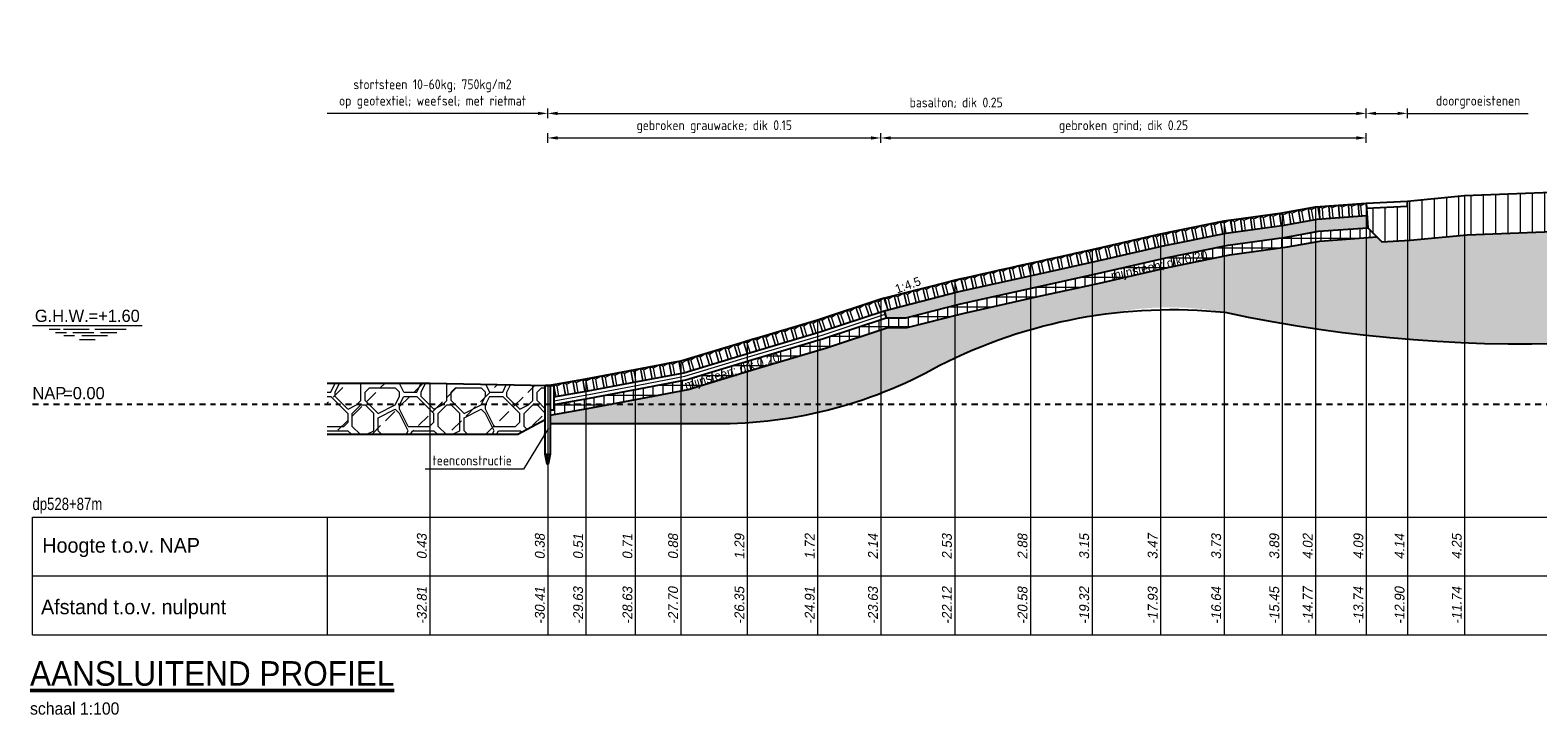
# Model space of a CAD drawing. Header units: metres. Extents: x 625.6 to 715.4, y -174.3 to -120.2.
# Tile 3 of 5: x 667.2 to 697.9, y -154.3 to -140.3. Entities that reach past the tile are written whole.
import ezdxf
from ezdxf.enums import TextEntityAlignment as Align

# ---------------------------------------------------------------- set-up
doc = ezdxf.new("R2010")
doc.units = ezdxf.units.M
doc.header["$LTSCALE"] = 0.1
doc.linetypes.add('NAP', pattern=[20, 12.5, -2.5, 2.5, -2.5])
for name, color, linetype, lineweight in [('DP-BS-arcering_betonblokken', 237, 'Continuous', 0), ('DP-BS-arcering_grind', 253, 'Continuous', 0), ('DP-BS-arcering_klei', 253, 'Continuous', 0), ('DP-BS-arcering_kreukelberm', 253, 'Continuous', 0), ('DP-BS-arcering_mijnsteen', 253, 'Continuous', 0), ('DP-BS-arcering_zand', 6, 'Continuous', 25), ('DP-BS-Maatvoering', 2, 'Continuous', 20), ('DP-BS-Matenbalk_verlenglijnen', 253, 'Continuous', 0), ('DP-BS-materiaalomschrijving', 213, 'Continuous', 18), ('DP-BS-profiel', 2, 'Continuous', 25), ('DP-Matenbalk', 1, 'Continuous', 18), ('DP-Matenbalk-omschrijving', 3, 'Continuous', 35), ('DP-Matenbalk_bestaandehoogten', 6, 'Continuous', 25), ('DP-NAP-lijn', 6, 'NAP', 25), ('DP-Taludhelling', 1, 'Continuous', 18), ('DP-waterlijn', 1, 'Continuous', 13), ('DP-Waterlijn_tekst', 7, 'Continuous', 35), ('TL-2.5 mm tekst_schaaldp', 7, 'Continuous', 25), ('TL-5.0mm Tekst', 4, 'Continuous', 50)]:
    doc.layers.add(name, color=color, linetype=linetype, lineweight=lineweight)
doc.layers.add('DP-BS-arcrand', color=111, linetype='Continuous', plot=False)
doc.styles.add('bestomschr', font='isocp.shx', dxfattribs={"width": 0.96})
doc.styles.add('dp-besthgt', font='StagCAD.ttf', dxfattribs={"oblique": 10, "height": 0.2})
doc.styles.add('StagCAD', font='StagCAD.ttf')
doc.linetypes.add('ZIGZAG', pattern='A,0.00254,-5.08,[131,ltypeshp.shx,S=5.08,R=0,X=-5.08,Y=0],-10.16,[131,ltypeshp.shx,S=5.08,R=180,X=5.08,Y=0],-5.08', length=20.32254)
doc.dimstyles.new('best-leader 1_100', dxfattribs={"dimscale": 0.1, "dimtxt": 2, "dimasz": 1.6, "dimexe": 0, "dimexo": 0, "dimgap": 0.8, "dimtad": 1, "dimrnd": 0.001, "dimzin": 1, "dimdsep": 46, "dimtxsty": 'bestomschr', "dimblk": 'RAD_PIJL', "dimcen": 0.09, "dimse1": 1, "dimse2": 1, "dimclrd": 212, "dimclre": 1, "dimclrt": 2, "dimazin": 0, "dimtfac": 1, "dimtix": 1, "dimtmove": 0, "dimatfit": 0, "dimfxl": 1, "dimtvp": 0.8299999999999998, "dimtolj": 1, "dimtzin": 0, "dimlwd": 5, "dimarcsym": 0})
doc.dimstyles.new('best-maatv', dxfattribs={"dimscale": 0.1, "dimtxt": 2, "dimasz": 2, "dimexe": 1, "dimexo": 0, "dimgap": 1, "dimtad": 1, "dimrnd": 0.001, "dimzin": 1, "dimdsep": 46, "dimtxsty": 'bestomschr', "dimcen": 0.09, "dimclrd": 212, "dimclre": 212, "dimclrt": 2, "dimazin": 0, "dimtfac": 1, "dimtix": 1, "dimtmove": 0, "dimatfit": 3, "dimfxl": 1, "dimfxlon": 1, "dimtvp": 0.8299999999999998, "dimtolj": 1, "dimtzin": 0, "dimlwd": 9, "dimlwe": 9, "dimarcsym": 0})

# ---------------------------------------------------------------- blocks, each defined once
blk = doc.blocks.new('*D19')
at = {"layer": 'Defpoints', "color": 0, "transparency": 16777216}
for p in [(695.2903896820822, -142.0192015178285), (694.4522351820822, -143.8495983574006), (695.2903896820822, -143.8055983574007)]:
    blk.add_point(p, dxfattribs=at)
at = {"layer": 'DP-BS-Maatvoering', "color": 212, "lineweight": 9, "transparency": 16777216}
for p, q in [((694.4522351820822, -142.1192015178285), (694.4522351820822, -141.9192015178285)), ((694.6522351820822, -142.0192015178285), (695.0903896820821, -142.0192015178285)), ((695.2903896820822, -142.1192015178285), (695.2903896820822, -141.9192015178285)), ((695.2903896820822, -142.0192015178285), (697.749588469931, -142.0192015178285))]:
    blk.add_line(p, q, dxfattribs=at)
at = {"layer": 'DP-BS-Maatvoering', "color": 212, "transparency": 16777216}
for points in [[(694.6522351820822, -141.9858681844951), (694.6522351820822, -142.0525348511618), (694.4522351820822, -142.0192015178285)], [(695.0903896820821, -141.9858681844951), (695.0903896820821, -142.0525348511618), (695.2903896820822, -142.0192015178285)]]:
    blk.add_solid(points, dxfattribs=at)
at = {"layer": 'DP-BS-Maatvoering', "color": 2, "transparency": 16777216, "insert": (696.7303896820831, -141.7905771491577), "char_height": 0.2, "attachment_point": 5, "style": 'bestomschr'}
blk.add_mtext('\\A1;doorgroeistenen', dxfattribs=at)
blk = doc.blocks.new('*D18')
at = {"layer": 'Defpoints', "color": 0, "transparency": 16777216}
for p in [(694.4522351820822, -142.0192015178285), (694.4522351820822, -143.8495983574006), (677.782437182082, -147.5635983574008)]:
    blk.add_point(p, dxfattribs=at)
at = {"layer": 'DP-BS-Maatvoering', "color": 212, "lineweight": 9, "transparency": 16777216}
for p, q in [((677.782437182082, -142.1192015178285), (677.782437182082, -141.9192015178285)), ((677.9824371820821, -142.0192015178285), (694.2522351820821, -142.0192015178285)), ((694.4522351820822, -142.1192015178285), (694.4522351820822, -141.9192015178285))]:
    blk.add_line(p, q, dxfattribs=at)
at = {"layer": 'DP-BS-Maatvoering', "color": 212, "transparency": 16777216}
for points in [[(677.9824371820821, -141.9858681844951), (677.9824371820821, -142.0525348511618), (677.782437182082, -142.0192015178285)], [(694.2522351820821, -141.9858681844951), (694.2522351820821, -142.0525348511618), (694.4522351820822, -142.0192015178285)]]:
    blk.add_solid(points, dxfattribs=at)
at = {"layer": 'DP-BS-Maatvoering', "color": 2, "transparency": 16777216, "insert": (686.1017111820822, -141.8041818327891), "char_height": 0.2, "attachment_point": 5, "style": 'bestomschr'}
blk.add_mtext('\\A1;basalton; dik 0.25', dxfattribs=at)
blk = doc.blocks.new('*U17')
at = {"layer": 'DP-NAP-lijn'}
blk.add_line((0, 0), (480.9653949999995, 0), dxfattribs=at)
at = {"layer": 'DP-waterlijn'}
for p, q in [((0, 16), (22.34695432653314, 16)), ((3.383824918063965, 15.29999999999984), (5.630490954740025, 15.29999999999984)), ((4.70710989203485, 14.59999999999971), (6.953775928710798, 14.59999999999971)), ((6.334561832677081, 15.29999999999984), (11.56232240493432, 15.29999999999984)), ((8.566766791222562, 13.89999999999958), (6.377707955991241, 13.89999999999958)), ((8.24992987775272, 14.59999999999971), (12.51283449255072, 14.59999999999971)), ((9.603691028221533, 13.19999999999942), (12.7432632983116, 13.19999999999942)), ((15.30676624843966, 13.89999999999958), (10.03574099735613, 13.89999999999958)), ((12.73047344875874, 15.29999999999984), (19.08001369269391, 15.29999999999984)), ((13.83779204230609, 14.59999999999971), (17.20779177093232, 14.59999999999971))]:
    blk.add_line(p, q, dxfattribs=at)
at = {"layer": 'DP-NAP-lijn', "style": 'StagCAD'}
blk.add_text('NAP', height=2.5, dxfattribs=at).set_placement((0, 0.9999999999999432))
blk.add_attdef('NAPLIJN', (6.246522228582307, 0.9999999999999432), '', height=2.5, dxfattribs=at)
at = {"layer": 'DP-Waterlijn_tekst', "style": 'StagCAD'}
blk.add_attdef('WP', text='', height=2.5, dxfattribs=at).set_placement((11.17347716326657, 16), align=Align.BOTTOM_CENTER)
blk = doc.blocks.new('*D20')
at = {"layer": 'Defpoints', "color": 0, "transparency": 16777216}
for p in [(684.5665538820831, -142.5192015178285), (684.5665538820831, -145.7985983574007), (677.782437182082, -147.5635983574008)]:
    blk.add_point(p, dxfattribs=at)
at = {"layer": 'DP-BS-Maatvoering', "color": 212, "lineweight": 9, "transparency": 16777216}
for p, q in [((677.782437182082, -142.6192015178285), (677.782437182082, -142.4192015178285)), ((684.5665538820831, -142.6192015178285), (684.5665538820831, -142.4192015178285)), ((677.9824371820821, -142.5192015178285), (684.366553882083, -142.5192015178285))]:
    blk.add_line(p, q, dxfattribs=at)
at = {"layer": 'DP-BS-Maatvoering', "color": 212, "transparency": 16777216}
for points in [[(677.9824371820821, -142.4858681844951), (677.9824371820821, -142.5525348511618), (677.782437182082, -142.5192015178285)], [(684.366553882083, -142.4858681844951), (684.366553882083, -142.5525348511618), (684.5665538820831, -142.5192015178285)]]:
    blk.add_solid(points, dxfattribs=at)
at = {"layer": 'DP-BS-Maatvoering', "color": 2, "transparency": 16777216, "insert": (681.1744955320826, -142.2905771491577), "char_height": 0.2, "attachment_point": 5, "style": 'bestomschr'}
blk.add_mtext('\\A1;gebroken grauwacke; dik 0.15', dxfattribs=at)
blk = doc.blocks.new('*D21')
at = {"layer": 'Defpoints', "color": 0, "transparency": 16777216}
for p in [(694.4522351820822, -142.5192015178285), (694.4522351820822, -143.8495983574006), (684.5665538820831, -145.7985983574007)]:
    blk.add_point(p, dxfattribs=at)
at = {"layer": 'DP-BS-Maatvoering', "color": 212, "lineweight": 9, "transparency": 16777216}
for p, q in [((684.5665538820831, -142.6192015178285), (684.5665538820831, -142.4192015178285)), ((694.4522351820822, -142.6192015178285), (694.4522351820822, -142.4192015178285)), ((684.7665538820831, -142.5192015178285), (694.2522351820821, -142.5192015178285))]:
    blk.add_line(p, q, dxfattribs=at)
at = {"layer": 'DP-BS-Maatvoering', "color": 212, "transparency": 16777216}
for points in [[(684.7665538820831, -142.4858681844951), (684.7665538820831, -142.5525348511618), (684.5665538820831, -142.5192015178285)], [(694.2522351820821, -142.4858681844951), (694.2522351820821, -142.5525348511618), (694.4522351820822, -142.5192015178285)]]:
    blk.add_solid(points, dxfattribs=at)
at = {"layer": 'DP-BS-Maatvoering', "color": 2, "transparency": 16777216, "insert": (689.5093945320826, -142.2905574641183), "char_height": 0.2, "attachment_point": 5, "style": 'bestomschr'}
blk.add_mtext('\\A1;gebroken grind; dik 0.25', dxfattribs=at)
blk = doc.blocks.new('RAD_PIJL')
at = {"color": 1, "linetype": 'Continuous'}
blk.add_solid([(-2.828427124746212, -0.75), (-2.828427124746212, 0.75), (0, 0)], dxfattribs=at)
blk = doc.blocks.new('*U9')
at = {"layer": 'DP-Matenbalk'}
for p, q in [((0, -2.299999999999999), (6, -2.299999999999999)), ((0, -4.699999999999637), (0, -2.299999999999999)), ((6, -2.29999999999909), (6, -4.699999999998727)), ((6, -2.29999999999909), (48.09653949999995, -2.29999999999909)), ((0, -3.499999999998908), (6, -3.499999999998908)), ((6, -3.499999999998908), (48.09653949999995, -3.499999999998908)), ((0, -4.699999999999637), (6, -4.699999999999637)), ((6, -4.699999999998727), (48.09653949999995, -4.699999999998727))]:
    blk.add_line(p, q, dxfattribs=at)
at = {"layer": 'DP-Matenbalk', "style": 'StagCAD', "width": 0.8}
blk.add_attdef('DPNR', (0, -2.156417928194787), '', height=0.25, dxfattribs=at)
at = {"layer": 'DP-Matenbalk-omschrijving', "style": 'StagCAD'}
for s, p in [('Hoogte t.o.v. NAP', (0.1999999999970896, -3.025000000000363)), ('Afstand t.o.v. nulpunt', (0.1749999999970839, -4.279453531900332))]:
    blk.add_text(s, height=0.3, dxfattribs=at).set_placement(p)
at = {"layer": 'TL-2.5 mm tekst_schaaldp', "style": 'StagCAD', "width": 0.96}
blk.add_attdef('SCHAAL', (-0.0500000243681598, -6.324208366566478), '', height=0.2499999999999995, dxfattribs=at)
at = {"layer": 'TL-5.0mm Tekst', "style": 'StagCAD', "width": 0.96}
blk.add_attdef('OMSCHRIJVING', (-0.0500000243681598, -5.734744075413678), '', height=0.4999999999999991, dxfattribs=at)
blk = doc.blocks.new('*D23')
at = {"layer": 'Defpoints', "color": 0, "transparency": 16777216}
for p in [(673.289930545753, -142.0192015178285), (673.289930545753, -147.5155983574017), (677.782437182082, -147.5635983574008)]:
    blk.add_point(p, dxfattribs=at)
at = {"layer": 'DP-BS-Maatvoering', "color": 212, "lineweight": 9, "transparency": 16777216}
for p, q in [((677.582437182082, -142.0192015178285), (673.289930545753, -142.0192015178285)), ((677.782437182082, -142.1192015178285), (677.782437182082, -141.9192015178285))]:
    blk.add_line(p, q, dxfattribs=at)
at = {"layer": 'DP-BS-Maatvoering', "color": 212, "transparency": 16777216}
blk.add_solid([(677.582437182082, -141.9858681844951), (677.582437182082, -142.0525348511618), (677.782437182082, -142.0192015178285)], dxfattribs=at)
at = {"layer": 'DP-BS-Maatvoering', "color": 2, "transparency": 16777216, "insert": (675.4361838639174, -141.6233907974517), "char_height": 0.2, "attachment_point": 5, "style": 'bestomschr'}
blk.add_mtext('\\A1;stortsteen 10-60kg; 750kg/m2\\Pop geotextiel; weefsel; met rietmat', dxfattribs=at)
blk = doc.blocks.new('_None')
blk = doc.blocks.new('BTZL-25-20')
blk.add_line((0.0666666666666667, 0), (0.0666666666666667, 0.212))
blk.add_lwpolyline([(0, 0), (0.2, 0), (0.2, 0.25), (0, 0.25), (0, 0)], close=True)
blk.add_lwpolyline([(0, 0.25), (0.0666666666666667, 0.212), (0.2, 0.25)])

msp = doc.modelspace()

# ---------------------------------------------------------------- hatches: boundary and pattern name
at = {"layer": 'DP-BS-arcering_grind'}
h = msp.add_hatch(dxfattribs=at)
h.set_pattern_fill('HEX', color=253, scale=0.015, style=0)
h.set_pattern_definition([(0, (816.3310582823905, 3.641899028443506), (0, 0.08248891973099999), [0.04762499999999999, -0.09524999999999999]), (120, (816.3310582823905, 3.641899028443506), (-0.07143750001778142, -0.04124445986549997), [0.04762499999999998, -0.09524999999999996]), (59.99999999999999, (816.3786832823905, 3.641899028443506), (-0.0714375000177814, 0.0412444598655), [0.04762499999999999, -0.09524999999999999])])
h.paths.add_polyline_path([(687.7205038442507, -145.555730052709), (688.9773448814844, -145.2804963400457), (690.3687687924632, -144.9613711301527), (691.6399520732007, -144.7037772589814), (692.8194345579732, -144.5414904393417), (693.4833453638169, -144.4213510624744), (694.4834702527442, -144.3486471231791), (694.4678527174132, -144.0991227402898), (693.4519353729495, -144.1729747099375), (692.7801204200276, -144.2945443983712), (691.5980462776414, -144.457187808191), (690.3159912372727, -144.7169847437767), (688.9226602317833, -145.0365473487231), (687.6663528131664, -145.3116642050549), (686.1311349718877, -145.6567139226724), (684.6368348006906, -146.0386716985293), (684.6757227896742, -146.1838004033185), (685.0785593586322, -146.1838004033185), (686.1895140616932, -145.8998294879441)])
h.paths.add_polyline_path([(689.1618341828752, -145.2293070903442), (691.2534267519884, -144.767349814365), (691.2561904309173, -144.7667159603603), (689.164597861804, -145.2286732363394)], flags=16)
at = {"layer": 'DP-BS-arcering_klei'}
h = msp.add_hatch(dxfattribs=at)
h.set_pattern_fill('_U', color=256, scale=0.25, angle=90.00000000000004, pattern_type=0)
h.set_pattern_definition([(90, (349.8409546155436, -339.2860038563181), (-0.25, -1e-16), [])])
h.paths.add_polyline_path([(705.0817857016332, -144.162228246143), (708.7188571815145, -143.4078216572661), (712.7592178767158, -143.1641326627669), (713.612112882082, -142.3112376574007), (708.612986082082, -142.6127533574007), (704.9844483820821, -143.3653898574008), (696.4562388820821, -143.6945983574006), (695.2903896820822, -143.8055983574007), (695.2956320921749, -143.9054608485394), (694.4584821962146, -143.9494081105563), (694.4837673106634, -144.3489441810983), (694.6704085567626, -144.5355854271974), (694.7688993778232, -144.6340762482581), (695.3492982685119, -144.6036074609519), (696.5096230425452, -144.4931334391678)])
h.paths.add_polyline_path([(700.0123525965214, -144.0935798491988), (701.5142340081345, -144.0356037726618), (701.5017361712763, -143.7118449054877), (699.999854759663, -143.7698209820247)], flags=16)
at = {"layer": 'DP-BS-arcering_kreukelberm'}
h = msp.add_hatch(dxfattribs=at)
h.set_pattern_fill('NATUURST', color=256, scale=0.175, pattern_type=2)
h.set_pattern_definition([(0, (344.9768318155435, -339.3215319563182), (1.75, 1.75), [0.0875, -0.0875, 0.175, -1.399999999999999]), (0, (344.2768318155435, -339.2340319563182), (1.75, 1.75), [0.4375, -1.3125]), (0, (344.1893318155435, -339.1465319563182), (1.75, 1.75), [0.4375, -1.3125]), (0, (344.9768318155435, -338.7090319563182), (1.75, 1.75), [0.0875, -1.662499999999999]), (0, (344.1018318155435, -338.5340319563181), (1.75, 1.75), [0.2625, -1.487499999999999]), (0, (344.1018318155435, -338.4465319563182), (1.75, 1.75), [0.2625, -1.487499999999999]), (0, (345.1518318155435, -338.3590319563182), (1.75, 1.75), [0.525, -1.224999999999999]), (0, (345.0643318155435, -338.2715319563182), (1.75, 1.75), [0.525, -1.224999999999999]), (0, (344.6268318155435, -338.0965319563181), (1.75, 1.75), [0.175, -1.575]), (0, (344.7143318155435, -338.0090319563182), (1.75, 1.75), [0.0875, -1.662499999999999]), (0, (343.9268318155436, -337.8340319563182), (1.75, 1.75), [0.0875, -0.0875, 0.0875, -1.487499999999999]), (90, (343.9268318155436, -338.1840319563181), (-1.75, 1.75), [0.2625, -1.487499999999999]), (90, (344.0143318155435, -338.7965319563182), (-1.75, 1.75), [0.0875, -0.175, 0.0875, -0.175, 0.35, -0.875]), (90, (344.1893318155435, -337.7465319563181), (-1.75, 1.75), [0.0875, -1.662499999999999]), (90, (344.4518318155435, -338.5340319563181), (-1.75, 1.75), [0.0875, -1.662499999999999]), (90, (344.5393318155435, -338.0965319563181), (-1.75, 1.75), [0.0875, -1.662499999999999]), (90, (344.7143318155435, -339.0590319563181), (-1.75, 1.75), [0.175, -1.575]), (90, (344.8018318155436, -339.1465319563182), (-1.75, 1.75), [0.2625, -1.487499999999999]), (90, (344.8893318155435, -338.0965319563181), (-1.75, 1.75), [0.175, -0.0875, 0.175, -1.3125]), (90, (344.9768318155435, -338.6215319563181), (-1.75, 1.75), [0.35, -1.399999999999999]), (90, (345.0643318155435, -338.6215319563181), (-1.75, 1.75), [0.175, -1.575]), (90, (345.2393318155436, -339.2340319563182), (-1.75, 1.75), [0.35, -1.399999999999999]), (90, (345.3268318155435, -339.2340319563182), (-1.75, 1.75), [0.2625, -1.487499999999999]), (45, (344.6268318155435, -339.1465319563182), (0, 1.750000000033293), [0.1237436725, -2.351130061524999]), (45, (344.8893318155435, -338.7090319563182), (0, 1.750000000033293), [0.1237436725, -2.351130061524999]), (45, (345.0643318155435, -338.4465319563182), (0, 1.750000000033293), [0.1237436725, -2.351130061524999]), (45, (343.8393318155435, -338.2715319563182), (0, 1.750000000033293), [0.1237436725, -2.351130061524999]), (45, (344.0143318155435, -337.9215319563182), (0, 1.750000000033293), [0.1237436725, -2.351130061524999]), (45, (344.8018318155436, -338.8840319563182), (0, 1.750000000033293), [0.24748675, -2.227386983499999]), (45, (344.9768318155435, -337.7465319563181), (0, 1.750000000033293), [0.24748675, -2.227386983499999]), (135, (344.8893318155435, -339.4090319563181), (-1.750000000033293, 0), [0.24748675, -2.227386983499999]), (135, (344.9768318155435, -339.3215319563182), (-1.750000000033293, 0), [0.24748675, -2.227386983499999]), (135, (345.2393318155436, -338.8840319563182), (-1.750000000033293, 0), [0.24748675, -2.227386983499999]), (135, (344.9768318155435, -338.2715319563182), (-1.750000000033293, 0), [0.24748675, -2.227386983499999]), (135, (345.0643318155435, -338.2715319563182), (-1.750000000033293, 0), [0.24748675, -2.227386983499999]), (135, (344.7143318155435, -338.7965319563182), (-1.750000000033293, 0), [0.3712309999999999, -2.1036427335]), (135, (345.3268318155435, -338.8840319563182), (-1.750000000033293, 0), [0.3712309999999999, -2.1036427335]), (135, (344.7143318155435, -338.8840319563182), (-1.750000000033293, 0), [0.494974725, -1.979899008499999]), (135, (343.9268318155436, -337.8340319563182), (-1.750000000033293, 0), [0.494974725, -1.979899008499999]), (135, (343.9268318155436, -337.9215319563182), (-1.750000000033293, 0), [0.494974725, -1.979899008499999]), (135, (344.0143318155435, -338.8840319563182), (-1.750000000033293, 0), [0.1237436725, -2.351130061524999]), (135, (344.0143318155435, -338.4465319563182), (-1.750000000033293, 0), [0.1237436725, -2.351130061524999]), (26.56505119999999, (345.0643318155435, -339.3215319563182), (1.750000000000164, 7.001128e-10), [0.1956559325, -3.717463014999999]), (26.56505119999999, (344.7143318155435, -338.7965319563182), (1.750000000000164, 7.001128e-10), [0.1956559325, -3.717463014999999]), (26.56505119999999, (345.3268318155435, -338.9715319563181), (1.750000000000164, 7.001128e-10), [0.3913119, -3.521807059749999]), (26.56505119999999, (345.3268318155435, -338.8840319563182), (1.750000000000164, 7.001128e-10), [0.3913119, -3.521807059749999]), (63.43494882, (344.8018318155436, -338.0090319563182), (8.92476e-11, 1.750000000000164), [0.1956499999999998, -1.956499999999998, 0.3912999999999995, -1.369668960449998]), (63.43494882, (343.9268318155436, -338.7090319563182), (8.92476e-11, 1.750000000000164), [0.1956559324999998, -3.717463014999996]), (63.43494882, (344.1893318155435, -339.4090319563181), (8.92476e-11, 1.750000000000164), [0.1956559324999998, -3.717463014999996]), (63.43494882, (344.0143318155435, -338.7090319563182), (8.92476e-11, 1.750000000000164), [0.1956559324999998, -3.717463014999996]), (63.43494882, (344.8893318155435, -337.9215319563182), (8.92476e-11, 1.750000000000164), [0.1956559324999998, -3.717463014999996]), (63.43494882, (344.8018318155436, -338.0090319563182), (8.92476e-11, 1.750000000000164), [0.1956559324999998, -3.717463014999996]), (63.43494882, (344.4518318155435, -338.4465319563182), (8.92476e-11, 1.750000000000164), [0.3913118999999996, -3.521807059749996]), (63.43494882, (344.3643318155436, -338.4465319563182), (8.92476e-11, 1.750000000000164), [0.3913118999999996, -3.521807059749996]), (116.5650512, (344.1018318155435, -338.4465319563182), (-7.001135e-10, 1.750000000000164), [0.1956559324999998, -3.717463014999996]), (116.5650512, (344.1893318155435, -339.2340319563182), (-7.001135e-10, 1.750000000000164), [0.3913118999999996, -3.521807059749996]), (116.5650512, (344.1893318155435, -339.1465319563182), (-7.001135e-10, 1.750000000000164), [0.3913118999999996, -3.521807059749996]), (153.43494882, (344.5393318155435, -338.0090319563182), (-1.750000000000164, 8.92482e-11), [0.3913119, -3.521807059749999]), (153.43494882, (344.7143318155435, -338.0090319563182), (-1.750000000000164, 8.92482e-11), [0.5869678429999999, -3.326151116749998]), (45, (344.1385310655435, -339.4090319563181), (-0.3866990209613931, 0.3866990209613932), [0.2734375, -0.13671875])])
h.paths.add_polyline_path([(673.289930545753, -147.5155983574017), (673.289930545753, -148.5615856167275), (677.1748467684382, -148.5615856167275), (677.7324371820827, -148.2635983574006), (677.7324371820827, -147.5646471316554), (675.3790318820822, -147.5155983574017)])
at = {"layer": 'DP-BS-arcering_mijnsteen'}
h = msp.add_hatch(dxfattribs=at)
h.set_pattern_fill('_U', color=256, scale=0.2, angle=90.00000000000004, double=1, pattern_type=0)
h.set_pattern_definition([(90, (816.3310582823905, 3.641899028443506), (-0.2, -1.209802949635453e-16), []), (180, (816.3310582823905, 3.641899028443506), (1.53142747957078e-16, -0.2), [])])
h.paths.add_polyline_path([(686.2362173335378, -146.0943219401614), (687.7638246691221, -145.7509827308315), (689.0210926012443, -145.4756555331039), (690.4109908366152, -145.1568802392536), (691.6734767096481, -144.9010488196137), (692.8508858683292, -144.7390472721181), (693.5084733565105, -144.6200521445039), (694.6704085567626, -144.5355854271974), (694.4834702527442, -144.3486471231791), (693.4833453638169, -144.4213510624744), (692.8194345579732, -144.5414904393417), (691.6399520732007, -144.7037772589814), (690.3687687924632, -144.9613711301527), (688.9773448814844, -145.2804963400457), (687.7205038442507, -145.555730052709), (686.1895140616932, -145.8998294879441), (685.0785593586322, -146.1838004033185), (684.6757227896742, -146.1838004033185), (683.3979125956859, -146.606301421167), (681.9618389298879, -147.0327790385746), (680.592406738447, -147.4464802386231), (679.6419319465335, -147.6294709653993), (678.6341176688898, -147.8211272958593), (677.907437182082, -147.9478376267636), (677.907437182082, -148.0635983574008), (677.8324371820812, -148.0635983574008), (677.8324371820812, -148.1639329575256), (678.669979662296, -148.0178917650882), (679.6795195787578, -147.8259072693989), (680.6403585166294, -147.6409211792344), (682.0192267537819, -147.2243693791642), (683.4577882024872, -146.7971529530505), (684.7079298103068, -146.3838004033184), (685.1037159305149, -146.3838004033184)])
h.paths.add_polyline_path([(680.5642771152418, -147.7602768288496), (682.6143470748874, -147.1394892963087), (682.512621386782, -146.8035534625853), (680.4625514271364, -147.4243409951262)], flags=25)
h.paths.add_polyline_path([(689.2289759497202, -145.522053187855), (691.3205685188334, -145.0600959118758), (691.2448696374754, -144.7173559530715), (689.1532770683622, -145.1793132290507)], flags=25)
at = {"layer": 'DP-BS-arcering_zand'}
h = msp.add_hatch(dxfattribs=at)
h.set_pattern_fill('CUNETZAND', color=256, scale=0.1, pattern_type=2)
h.set_pattern_definition([(0, (816.3310582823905, 3.641899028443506), (0.0625, 0.0625), [0, -0.125])])
h.paths.add_polyline_path([(700.2057198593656, -145.4877801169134), (700.7997198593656, -145.4877801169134), (700.7997198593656, -145.2177801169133), (700.2057198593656, -145.2177801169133)], flags=16)
edge = h.paths.add_edge_path()
edge.add_line((677.8324371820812, -148.3354372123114), (681.0315925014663, -148.3354372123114))
edge.add_arc((681.2431823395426, -139.1245636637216), 9.21330352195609, 268.6840474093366, 299.3438702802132)
edge.add_arc((690.499682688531, -156.4425714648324), 10.42722926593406, 97.20766724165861, 117.04723428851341, ccw=False)
edge.add_arc((690.4518953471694, -152.2439830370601), 6.274162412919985, 79.71464026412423, 101.5895574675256, ccw=False)
edge.add_arc((697.6696429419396, -117.5664081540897), 29.14911225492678, 257.9255376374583, 288.3887679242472)
edge.add_arc((713.1221480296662, -160.4498343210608), 16.45849397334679, 82.09229672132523, 112.34426050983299, ccw=False)
edge.add_line((715.386470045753, -144.1478445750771), (715.386470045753, -142.7517147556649))
edge.add_line((715.386470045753, -142.7517147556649), (713.0943780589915, -142.8289724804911))
edge.add_line((713.0943780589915, -142.8289724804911), (712.7592178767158, -143.1641326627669))
edge.add_line((712.7592178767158, -143.1641326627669), (708.7188571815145, -143.4078216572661))
edge.add_line((708.7188571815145, -143.4078216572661), (705.0817857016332, -144.162228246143))
edge.add_line((705.0817857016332, -144.162228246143), (696.5096230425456, -144.4931334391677))
edge.add_line((696.5096230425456, -144.4931334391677), (695.3492982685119, -144.6036074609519))
edge.add_line((695.3492982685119, -144.6036074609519), (694.7688993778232, -144.6340762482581))
edge.add_line((694.7688993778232, -144.6340762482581), (694.6704085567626, -144.5355854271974))
edge.add_line((694.6704085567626, -144.5355854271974), (693.5084733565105, -144.6200521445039))
edge.add_line((693.5084733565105, -144.6200521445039), (692.8508858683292, -144.7390472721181))
edge.add_line((692.8508858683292, -144.7390472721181), (691.6734767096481, -144.9010488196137))
edge.add_line((691.6734767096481, -144.9010488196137), (690.4109908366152, -145.1568802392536))
edge.add_line((690.4109908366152, -145.1568802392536), (689.0210926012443, -145.4756555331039))
edge.add_line((689.0210926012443, -145.4756555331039), (687.7638246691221, -145.7509827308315))
edge.add_line((687.7638246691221, -145.7509827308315), (686.2362173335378, -146.0943219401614))
edge.add_line((686.2362173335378, -146.0943219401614), (685.1037159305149, -146.3838004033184))
edge.add_line((685.1037159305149, -146.3838004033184), (684.7079298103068, -146.3838004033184))
edge.add_line((684.7079298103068, -146.3838004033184), (683.4577882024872, -146.7971529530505))
edge.add_line((683.4577882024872, -146.7971529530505), (682.0192267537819, -147.2243693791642))
edge.add_line((682.0192267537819, -147.2243693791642), (680.6403585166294, -147.6409211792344))
edge.add_line((680.6403585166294, -147.6409211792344), (679.6795195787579, -147.8259072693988))
edge.add_line((679.6795195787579, -147.8259072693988), (678.669979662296, -148.0178917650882))
edge.add_line((678.669979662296, -148.0178917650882), (677.8324371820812, -148.1639329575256))
edge.add_line((677.8324371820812, -148.1639329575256), (677.8324371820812, -148.3354372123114))

# ---------------------------------------------------------------- linework, layer by layer
at = {"layer": 'DP-BS-arcrand'}
msp.add_lwpolyline([(677.8324371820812, -148.3354372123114), (681.0315925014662, -148.3354372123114, 0.1345825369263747), (685.7581620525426, -147.1557478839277, -0.1447734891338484), (691.5721521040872, -146.0706420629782, 0.1337093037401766), (706.8651098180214, -145.227104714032, -0.1327711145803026), (715.386470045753, -144.1478445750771, -0.0491250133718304)], format="xyb", dxfattribs=at)
at = {"layer": 'DP-BS-Matenbalk_verlenglijnen'}
for points in [[(696.4562388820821, -143.6945983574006), (696.4562388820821, -152.6425983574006)], [(693.4205253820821, -143.9245983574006), (693.4205253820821, -152.6425983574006)], [(694.4522351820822, -143.8495983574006), (694.4522351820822, -152.6425983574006)], [(695.2903896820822, -143.8055983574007), (695.2903896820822, -152.6425983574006)], [(691.5561404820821, -144.2105983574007), (691.5561404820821, -152.6425983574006)], [(692.7408062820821, -144.0475983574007), (692.7408062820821, -152.6425983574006)], [(690.2632136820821, -144.4725983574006), (690.2632136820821, -152.6425983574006)], [(688.8679755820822, -144.7925983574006), (688.8679755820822, -152.6425983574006)], [(687.6122017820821, -145.0675983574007), (687.6122017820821, -152.6425983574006)], [(686.0727558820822, -145.4135983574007), (686.0727558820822, -152.6425983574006)], [(684.5665538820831, -145.7985983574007), (684.5665538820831, -152.6425983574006)], [(683.2781613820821, -146.2245983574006), (683.2781613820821, -152.6425983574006)], [(681.8470632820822, -146.6495983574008), (681.8470632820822, -152.6425983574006)], [(680.496503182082, -147.0575983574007), (680.496503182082, -152.6425983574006)], [(679.5667566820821, -147.2365983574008), (679.5667566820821, -152.6425983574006)], [(675.3790318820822, -147.5155983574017), (675.3790318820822, -152.6425983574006)], [(677.782437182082, -147.5635983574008), (677.782437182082, -152.6425983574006)], [(678.5623936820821, -147.4275983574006), (678.5623936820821, -152.6425983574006)]]:
    msp.add_lwpolyline(points, dxfattribs=at)
at = {"layer": 'DP-BS-profiel'}
for p, q in [((677.7324371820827, -147.5635983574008), (677.8324371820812, -147.5635983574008)), ((677.782437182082, -149.1635983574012), (677.782437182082, -149.0035981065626))]:
    msp.add_line(p, q, dxfattribs=at)
for points in [[(694.6704085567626, -144.5355854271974), (694.7688993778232, -144.6340762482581), (695.3492982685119, -144.6036074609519), (696.5096230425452, -144.4931334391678), (705.0817857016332, -144.162228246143), (708.7188571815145, -143.4078216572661), (712.7592178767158, -143.1641326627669), (713.612112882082, -142.3112376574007)], [(696.4562388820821, -143.6945983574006), (704.9844483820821, -143.3653898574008), (708.612986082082, -142.6127533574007), (713.612112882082, -142.3112376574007), (715.386470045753, -142.2514308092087)], [(673.289930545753, -147.5155983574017), (675.3790318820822, -147.5155983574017), (677.782437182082, -147.5635983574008), (678.5623936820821, -147.4275983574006), (679.5667566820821, -147.2365983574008), (680.496503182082, -147.0575983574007), (681.8470632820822, -146.6495983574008), (683.2781613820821, -146.2245983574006), (684.5665538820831, -145.7985983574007), (686.0727558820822, -145.4135983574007), (687.6122017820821, -145.0675983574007), (688.8679755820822, -144.7925983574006), (690.2632136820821, -144.4725983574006), (691.5561404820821, -144.2105983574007), (692.7408062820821, -144.0475983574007), (693.4205253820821, -143.9245983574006), (694.4522351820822, -143.8495983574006), (695.2903896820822, -143.8055983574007), (696.4562388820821, -143.6945983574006)], [(694.4522351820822, -143.8495983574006), (694.4834702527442, -144.3486471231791)], [(694.4584821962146, -143.9494081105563), (695.2956320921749, -143.9054608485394), (695.2903896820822, -143.8055983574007)], [(677.907437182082, -147.7955743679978), (678.6072211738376, -147.6735539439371), (679.6137412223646, -147.4821437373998), (680.5564429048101, -147.3006495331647), (681.9187980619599, -146.8890862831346), (683.3530058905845, -146.4631627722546), (684.6368348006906, -146.0386716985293), (686.1311349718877, -145.6567139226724), (687.6663528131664, -145.3116642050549), (688.9226602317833, -145.0365473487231), (690.3159912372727, -144.7169847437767), (691.5980462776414, -144.457187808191), (692.7801204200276, -144.2945443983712), (693.4519353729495, -144.1729747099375), (694.4678527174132, -144.0991227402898)], [(677.8324371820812, -148.1639329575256), (678.669979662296, -148.0178917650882), (679.6795195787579, -147.8259072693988), (680.6403585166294, -147.6409211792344), (682.0192267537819, -147.2243693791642), (683.4577882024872, -146.7971529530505), (684.7079298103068, -146.3838004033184), (685.1037159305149, -146.3838004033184), (686.2362173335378, -146.0943219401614), (687.7638246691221, -145.7509827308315), (689.0210926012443, -145.4756555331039), (690.4109908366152, -145.1568802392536), (691.6734767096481, -144.9010488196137), (692.8508858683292, -144.7390472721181), (693.5084733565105, -144.6200521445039), (694.6704085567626, -144.5355854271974), (694.4834702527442, -144.3486471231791)], [(677.907437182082, -147.9478376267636), (678.6341176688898, -147.8211272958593), (679.6419319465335, -147.6294709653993), (680.592406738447, -147.4464802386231), (681.9618389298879, -147.0327790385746), (683.3979125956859, -146.606301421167), (684.6757227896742, -146.1838004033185), (685.0785593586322, -146.1838004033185), (686.1895140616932, -145.8998294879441), (687.7205038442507, -145.555730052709), (688.9773448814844, -145.2804963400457), (690.3687687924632, -144.9613711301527), (691.6399520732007, -144.7037772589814), (692.8194345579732, -144.5414904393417), (693.4833453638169, -144.4213510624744), (694.4834702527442, -144.3486471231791)], [(684.6368348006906, -146.0386716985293), (684.6757227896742, -146.1838004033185)], [(677.8324371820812, -147.5635983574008), (677.907437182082, -147.5635983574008), (677.907437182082, -148.0635983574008), (677.8324371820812, -148.0635983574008)], [(677.7324371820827, -148.2635983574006), (677.1748467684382, -148.5615856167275), (673.289930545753, -148.5615856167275)]]:
    msp.add_lwpolyline(points, dxfattribs=at)
at = {"layer": 'DP-BS-profiel', "color": 1, "linetype": 'ZIGZAG', "lineweight": 18, "ltscale": 0.1, "flags": 128}
msp.add_lwpolyline([(677.907437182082, -147.8717059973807), (678.620669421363, -147.7473406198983), (679.6278365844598, -147.5558073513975), (680.5744248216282, -147.373564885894), (681.9403184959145, -146.9609326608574), (683.3754592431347, -146.534732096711), (684.6562787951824, -146.1112360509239)], dxfattribs=at)
at = {"layer": 'DP-BS-profiel'}
msp.add_lwpolyline([(677.7324371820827, -148.9635983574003), (677.7324371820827, -147.5635983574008), (677.7424371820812, -147.5535983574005), (677.8224371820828, -147.5535983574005), (677.8324371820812, -147.5635983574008), (677.8324371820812, -148.9635983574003), (677.7924371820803, -149.1635983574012), (677.7724371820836, -149.1635983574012)], close=True, dxfattribs=at)
msp.add_ellipse((677.7614371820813, -149.0035983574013), major_axis=(0, 0.0399999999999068), ratio=0.5250000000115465, start_param=4.712388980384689, end_param=7.853981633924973, dxfattribs=at)
at = {"layer": 'DP-BS-profiel', "extrusion": (0, 0, -1)}
msp.add_ellipse((677.8034371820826, -149.0035983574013), major_axis=(0, 0.0399999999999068), ratio=0.5250000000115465, start_param=4.712388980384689, end_param=7.853981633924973, dxfattribs=at)

# ---------------------------------------------------------------- block references
at = {"layer": 'DP-BS-arcering_betonblokken'}
for p, rotation in [((692.9185682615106, -144.2694912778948), 10.25708188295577), ((693.1153720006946, -144.2338782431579), 10.25708188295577), ((693.3121757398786, -144.1982652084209), 10.25708188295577), ((693.5097533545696, -144.1687716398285), 4.157794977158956), ((693.7092269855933, -144.1542709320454), 4.157794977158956), ((693.908700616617, -144.1397702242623), 4.157794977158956), ((694.1081742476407, -144.1252695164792), 4.157794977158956), ((690.945222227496, -144.5894767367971), 11.4553573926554), ((691.1412381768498, -144.5497558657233), 11.4553573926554), ((691.3372541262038, -144.5100349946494), 11.4553573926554), ((691.5332700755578, -144.4703141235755), 11.4553573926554), ((691.730703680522, -144.4389352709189), 7.834224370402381), ((691.9288369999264, -144.4116738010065), 7.834224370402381), ((692.1269703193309, -144.3844123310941), 7.834224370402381), ((692.3251036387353, -144.3571508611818), 7.834224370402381), ((692.5232369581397, -144.3298893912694), 7.834224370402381), ((692.7213702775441, -144.302627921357), 7.834224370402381), ((689.5771935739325, -144.8864291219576), 12.91747192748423), ((689.7721321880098, -144.8417196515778), 12.91747192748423), ((689.967070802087, -144.797010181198), 12.91747192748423), ((690.1620094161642, -144.7523007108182), 12.91747192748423), ((690.357174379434, -144.7086393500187), 11.4553573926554), ((690.553190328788, -144.6689184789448), 11.4553573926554), ((690.749206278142, -144.629197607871), 11.4553573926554), ((688.2110510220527, -145.1923815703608), 12.35212673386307), ((688.406421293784, -145.149597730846), 12.35212673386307), ((688.6017915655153, -145.1068138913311), 12.35212673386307), ((688.7971618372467, -145.0640300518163), 12.35212673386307), ((688.9923777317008, -145.020557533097), 12.91747192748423), ((689.1873163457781, -144.9758480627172), 12.91747192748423), ((689.3822549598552, -144.9311385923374), 12.91747192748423), ((686.844462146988, -145.4963892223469), 12.66708680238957), ((687.0395942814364, -145.4525320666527), 12.66708680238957), ((687.2347264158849, -145.4086749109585), 12.66708680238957), ((687.4298585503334, -145.3648177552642), 12.66708680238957), ((687.6249906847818, -145.32096059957), 12.66708680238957), ((687.82031047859, -145.2779492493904), 12.35212673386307), ((688.0156807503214, -145.2351654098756), 12.35212673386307), ((685.483092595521, -145.8223599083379), 14.33835311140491), ((685.6768626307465, -145.772830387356), 14.33835311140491), ((685.8706326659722, -145.7233008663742), 14.33835311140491), ((686.0644027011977, -145.6737713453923), 14.33835311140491), ((686.2590657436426, -145.6279606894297), 12.66708680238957), ((686.454197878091, -145.5841035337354), 12.66708680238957), ((686.6493300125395, -145.5402463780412), 12.66708680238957), ((684.3268083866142, -146.1411802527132), 18.29618848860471), ((684.516697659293, -146.0783943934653), 18.29618848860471), ((684.7080124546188, -146.0204779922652), 14.33835311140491), ((684.9017824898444, -145.9709484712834), 14.33835311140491), ((685.0955525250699, -145.9214189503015), 14.33835311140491), ((685.2893225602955, -145.8718894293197), 14.33835311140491), ((683.5672512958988, -146.392323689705), 18.29618848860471), ((683.7571405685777, -146.329537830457), 18.29618848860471), ((683.9470298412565, -146.2667519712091), 18.29618848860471), ((684.1369191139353, -146.2039661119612), 18.29618848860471), ((682.4189766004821, -146.7405458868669), 16.5400900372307), ((682.6107007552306, -146.6836086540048), 16.5400900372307), ((682.802424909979, -146.6266714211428), 16.5400900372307), ((682.9941490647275, -146.5697341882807), 16.5400900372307), ((683.185873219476, -146.5127969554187), 16.5400900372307), ((683.37736202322, -146.4551095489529), 18.29618848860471), ((681.4610008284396, -147.0273854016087), 16.80940317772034), ((681.6524552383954, -146.9695476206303), 16.80940317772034), ((681.8439096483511, -146.911709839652), 16.80940317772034), ((682.0355282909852, -146.854420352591), 16.5400900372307), ((682.2272524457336, -146.797483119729), 16.5400900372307), ((680.3059755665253, -147.3488709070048), 10.89756633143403), ((680.5023689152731, -147.3110601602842), 10.89756633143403), ((680.6951831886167, -147.2587365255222), 16.80940317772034), ((680.8866375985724, -147.2008987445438), 16.80940317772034), ((681.0780920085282, -147.1430609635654), 16.80940317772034), ((681.269546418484, -147.085223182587), 16.80940317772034), ((678.7344465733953, -147.6493594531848), 10.76738357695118), ((678.9309253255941, -147.6119950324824), 10.76738357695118), ((679.1274040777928, -147.57463061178), 10.76738357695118), ((679.3238828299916, -147.5372661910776), 10.76738357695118), ((679.5203615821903, -147.4999017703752), 10.76738357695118), ((679.7167955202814, -147.4623031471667), 10.89756633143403), ((679.9131888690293, -147.4244924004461), 10.89756633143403), ((680.1095822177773, -147.3866816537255), 10.89756633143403), ((677.9466929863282, -147.7887293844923), 9.891145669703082), ((678.1437201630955, -147.7543740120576), 9.891145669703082), ((678.3407473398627, -147.7200186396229), 9.891145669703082), ((678.53777451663, -147.6856632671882), 9.891145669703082)]:
    msp.add_blockref('BTZL-25-20', p, dxfattribs=dict(at, rotation=rotation))
at = {"layer": 'DP-BS-arcering_betonblokken', "xscale": 0.803137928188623, "rotation": 4.157794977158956}
msp.add_blockref('BTZL-25-20', (694.3076478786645, -144.110768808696), dxfattribs=at)
at = {"layer": 'DP-Matenbalk'}
msp.add_blockref('*U9', (667.289930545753, -147.9425983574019), dxfattribs=at).add_auto_attribs({'SCHAAL': 'schaal 1:100', 'OMSCHRIJVING': '%%uAANSLUITEND PROFIEL', 'DPNR': 'dp528+87m'})
at = {"layer": 'DP-NAP-lijn', "xscale": 0.1, "yscale": 0.1, "zscale": 0.1}
msp.add_blockref('*U17', (667.289930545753, -147.9425983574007), dxfattribs=at).add_auto_attribs({'WP': 'G.H.W.=+1.60', 'NAPLIJN': '=0.00'})

# ---------------------------------------------------------------- texts
at = {"layer": 'DP-BS-Maatvoering', "color": 2, "insert": (677.0528064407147, -149.1895384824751), "char_height": 0.2, "attachment_point": 9, "style": 'bestomschr'}
msp.add_mtext('\\A1;teenconstructie', dxfattribs=at)
at = {"layer": 'DP-BS-materiaalomschrijving', "style": 'StagCAD'}
for rotation, p in [(12.45462226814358, (690.2660377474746, -145.2515276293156)), (16.84698694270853, (681.5775745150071, -147.411121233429))]:
    msp.add_text('mijnsteen; dik 0.20', height=0.18, rotation=rotation, dxfattribs=at).set_placement(p, align=Align.BOTTOM_CENTER)
at = {"layer": 'DP-Matenbalk_bestaandehoogten', "style": 'dp-besthgt', "oblique": 10}
for s, p in [('0.43', (675.3790318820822, -150.8425983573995)), ('0.38', (677.782437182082, -150.8425983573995)), ('0.51', (678.5623936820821, -150.8425983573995)), ('0.71', (679.5667566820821, -150.8425983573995)), ('0.88', (680.496503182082, -150.8425983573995)), ('1.29', (681.8470632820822, -150.8425983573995)), ('1.72', (683.2781613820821, -150.8425983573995)), ('2.14', (684.5665538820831, -150.8425983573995)), ('2.53', (686.0727558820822, -150.8425983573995)), ('2.88', (687.6122017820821, -150.8425983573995)), ('3.15', (688.8679755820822, -150.8425983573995)), ('3.47', (690.2632136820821, -150.8425983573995)), ('3.73', (691.5561404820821, -150.8425983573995)), ('3.89', (692.7408062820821, -150.8425983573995)), ('4.02', (693.4205253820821, -150.8425983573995)), ('4.09', (694.4522351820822, -150.8425983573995)), ('4.14', (695.2903896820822, -150.8425983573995)), ('4.25', (696.4562388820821, -150.8425983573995)), ('-32.81', (675.3790318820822, -152.0425983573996)), ('-30.41', (677.782437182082, -152.0425983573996)), ('-29.63', (678.5623936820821, -152.0425983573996)), ('-28.63', (679.5667566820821, -152.0425983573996)), ('-27.70', (680.496503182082, -152.0425983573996)), ('-26.35', (681.8470632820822, -152.0425983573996)), ('-24.91', (683.2781613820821, -152.0425983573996)), ('-23.63', (684.5665538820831, -152.0425983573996)), ('-22.12', (686.0727558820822, -152.0425983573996)), ('-20.58', (687.6122017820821, -152.0425983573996)), ('-19.32', (688.8679755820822, -152.0425983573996)), ('-17.93', (690.2632136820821, -152.0425983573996)), ('-16.64', (691.5561404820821, -152.0425983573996)), ('-15.45', (692.7408062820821, -152.0425983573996)), ('-14.77', (693.4205253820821, -152.0425983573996)), ('-13.74', (694.4522351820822, -152.0425983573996)), ('-12.90', (695.2903896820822, -152.0425983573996)), ('-11.74', (696.4562388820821, -152.0425983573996))]:
    msp.add_text(s, height=0.2, rotation=90, dxfattribs=at).set_placement(p, align=Align.BOTTOM_CENTER)
at = {"layer": 'DP-Taludhelling', "style": 'StagCAD'}
msp.add_text('1:4.5', height=0.18, rotation=19.84877941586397, dxfattribs=at).set_placement((685.1675488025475, -145.6503834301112), align=Align.BOTTOM_CENTER)

# ---------------------------------------------------------------- dimensions: what is measured, and where the dimension line sits
at = {"layer": 'DP-BS-Maatvoering'}
dim = msp.add_linear_dim(base=(673.289930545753, -142.0192015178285), p1=(677.782437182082, -147.5635983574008), p2=(673.289930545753, -147.5155983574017), angle=180, text='stortsteen 10-60kg; 750kg/m2\\Pop geotextiel; weefsel; met rietmat', dimstyle='best-maatv', override={"dimblk2": 'None', "dimsah": 1, "dimse2": 1}, dxfattribs=at)
dim.commit()
dim.dimension.update_dxf_attribs({"geometry": '*D23', "text_midpoint": (675.4361838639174, -141.6233907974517)})
for base, p1, p2, text, picture, middle in [((694.4522351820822, -142.0192015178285), (677.782437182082, -147.5635983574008), (694.4522351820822, -143.8495983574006), 'basalton; dik 0.25', '*D18', (686.1017111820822, -142.0192015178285)), ((695.2903896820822, -142.0192015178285), (694.4522351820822, -143.8495983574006), (695.2903896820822, -143.8055983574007), 'doorgroeistenen', '*D19', (696.7303896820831, -142.0192015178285))]:
    dim = msp.add_linear_dim(base=base, p1=p1, p2=p2, text=text, dimstyle='best-maatv', dxfattribs=at)
    dim.commit()
    dim.dimension.update_dxf_attribs({"geometry": picture, "text_midpoint": middle, "dimtype": 160})
for base, p1, p2, text, picture, middle in [((684.5665538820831, -142.5192015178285), (677.782437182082, -147.5635983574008), (684.5665538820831, -145.7985983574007), 'gebroken grauwacke; dik 0.15', '*D20', (681.1744955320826, -142.2905771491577)), ((694.4522351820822, -142.5192015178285), (684.5665538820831, -145.7985983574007), (694.4522351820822, -143.8495983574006), 'gebroken grind; dik 0.25', '*D21', (689.5093945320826, -142.2905574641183))]:
    dim = msp.add_linear_dim(base=base, p1=p1, p2=p2, text=text, dimstyle='best-maatv', dxfattribs=at)
    dim.commit()
    dim.dimension.update_dxf_attribs({"geometry": picture, "text_midpoint": middle})

# ---------------------------------------------------------------- leaders
at = {"layer": 'DP-BS-Maatvoering', "annotation_type": 0, "has_hookline": 1, "hookline_direction": 1, "text_width": 1.766879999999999}
msp.add_leader([(677.7990104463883, -148.4297359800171), (677.2928064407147, -149.2695384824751), (677.1328064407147, -149.2695384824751)], dimstyle='best-leader 1_100', override={"dimgap": 0.8, "dimtad": 1}, dxfattribs=at)

doc.saveas('drawing.dxf')
